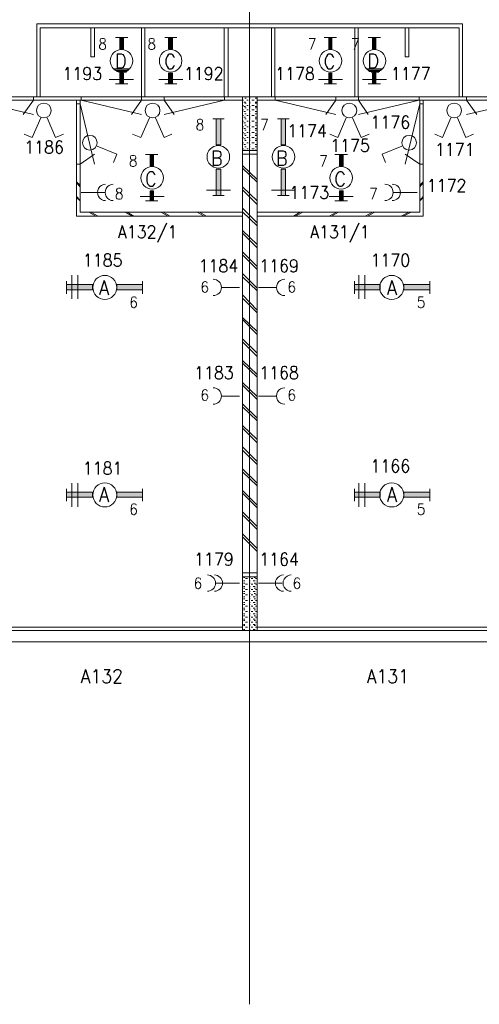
# Model space of a CAD drawing. Header units: metres. Extents: x -120 to -9, y 63 to 139.
# Tile 6 of 44: x -98.94 to -92.58, y 93.66 to 107.27. Entities that reach past the tile are written whole.
import ezdxf
from ezdxf.enums import TextEntityAlignment as Align

# ---------------------------------------------------------------- set-up
doc = ezdxf.new("R2010")
doc.units = ezdxf.units.M
doc.header["$MEASUREMENT"] = 0
doc.layers.add('Level 1', color=1, linetype='Continuous', lineweight=0)
doc.styles.add('Style-STANDARD', font='STANDARD.shx')

# ---------------------------------------------------------------- blocks, each defined once
blk = doc.blocks.new('FCAD31')
at = {"layer": 'Level 1', "color": 1, "linetype": 'Continuous', "lineweight": 0}
blk.add_circle((0, 0), 1, dxfattribs=at)
blk = doc.blocks.new('FCAD32')
at = {"layer": 'Level 1', "color": 1, "linetype": 'Continuous', "lineweight": 0}
blk.add_circle((0, 0), 1, dxfattribs=at)
blk = doc.blocks.new('FCAD33')
at = {"layer": 'Level 1', "color": 1, "linetype": 'Continuous', "lineweight": 0}
blk.add_circle((0, 0), 1, dxfattribs=at)
blk = doc.blocks.new('FCAD34')
at = {"layer": 'Level 1', "color": 1, "linetype": 'Continuous', "lineweight": 0}
blk.add_circle((0, 0), 1, dxfattribs=at)

msp = doc.modelspace()

# ---------------------------------------------------------------- linework, layer by layer
at = {"layer": 'Level 1', "color": 11, "linetype": 'Continuous', "lineweight": 0}
for p, q in [((-95.764, 120.383), (-95.764, 93.665)), ((-113.636, 106.204), (-14.097, 106.204)), ((-113.636, 98.672), (-14.097, 98.672))]:
    msp.add_line(p, q, dxfattribs=at)
at = {"layer": 'Level 1', "color": 1, "linetype": 'Continuous', "lineweight": 0}
for p, q in [((-98.706, 106.204), (-98.706, 107.212)), ((-98.706, 107.212), (-92.815, 107.212)), ((-98.659, 106.204), (-98.659, 107.157)), ((-98.659, 107.157), (-92.862, 107.157)), ((-97.956, 107.157), (-97.956, 106.758)), ((-97.909, 106.758), (-97.909, 107.157)), ((-97.257, 106.204), (-97.257, 107.157)), ((-97.21, 106.204), (-97.21, 107.157)), ((-96.112, 106.204), (-96.112, 107.157)), ((-96.058, 106.204), (-96.058, 107.157)), ((-95.46, 106.204), (-95.46, 107.157)), ((-95.413, 106.204), (-95.413, 107.157)), ((-94.308, 106.204), (-94.308, 107.157)), ((-94.261, 106.204), (-94.261, 107.157)), ((-93.608, 106.758), (-93.608, 107.157)), ((-93.558, 107.157), (-93.558, 106.758)), ((-92.862, 106.204), (-92.862, 107.157)), ((-92.815, 106.204), (-92.815, 107.212)), ((-97.444, 107.024), (-97.616, 107.024)), ((-96.768, 107.024), (-96.936, 107.024)), ((-94.561, 107.024), (-94.729, 107.024)), ((-93.952, 107.024), (-94.12, 107.024)), ((-97.956, 106.758), (-97.909, 106.758)), ((-93.558, 106.758), (-93.608, 106.758)), ((-97.417, 106.594), (-97.647, 106.594)), ((-97.429, 106.587), (-97.624, 106.587)), ((-97.436, 106.571), (-97.616, 106.571)), ((-97.456, 106.555), (-97.604, 106.555)), ((-97.464, 106.547), (-97.577, 106.547)), ((-93.921, 106.594), (-94.151, 106.594)), ((-93.933, 106.587), (-94.132, 106.587)), ((-93.94, 106.571), (-94.12, 106.571)), ((-93.96, 106.555), (-94.112, 106.555)), ((-93.976, 106.547), (-94.081, 106.547)), ((-97.366, 106.446), (-97.702, 106.446)), ((-96.686, 106.446), (-97.018, 106.446)), ((-94.476, 106.446), (-94.808, 106.446)), ((-93.866, 106.446), (-94.198, 106.446)), ((-97.444, 106.383), (-97.616, 106.383)), ((-96.768, 106.383), (-96.936, 106.383)), ((-94.561, 106.383), (-94.729, 106.383)), ((-93.952, 106.383), (-94.12, 106.383)), ((-111.839, 106.204), (-23.928, 106.204)), ((-99.659, 106.157), (-95.858, 106.157)), ((-99.593, 106.157), (-98.749, 105.962)), ((-98.749, 106.157), (-98.893, 105.962)), ((-98.749, 106.212), (-98.749, 106.157)), ((-98.155, 104.555), (-98.155, 106.157)), ((-98.104, 104.61), (-98.104, 106.157)), ((-98.093, 106.212), (-98.093, 106.157)), ((-98.093, 106.157), (-97.257, 105.962)), ((-97.257, 106.157), (-97.397, 105.962)), ((-97.257, 106.212), (-97.257, 106.157)), ((-96.944, 106.212), (-96.944, 106.157)), ((-96.108, 106.157), (-96.944, 105.962)), ((-96.944, 106.157), (-96.804, 105.962)), ((-96.108, 106.212), (-96.108, 106.157)), ((-95.858, 98.829), (-95.858, 106.204)), ((-95.839, 106.157), (-95.847, 106.157)), ((-95.819, 106.133), (-95.839, 106.133)), ((-95.808, 106.188), (-95.827, 106.188)), ((-95.78, 106.157), (-95.8, 106.157)), ((-95.753, 106.188), (-95.768, 106.188)), ((-95.753, 106.133), (-95.768, 106.133)), ((-95.698, 106.157), (-95.729, 106.157)), ((-95.667, 106.188), (-95.686, 106.188)), ((-95.667, 106.133), (-95.686, 106.133)), ((-95.655, 98.829), (-95.655, 106.204)), ((-95.655, 106.157), (-91.866, 106.157)), ((-95.409, 106.212), (-95.409, 106.157)), ((-95.409, 106.157), (-94.569, 105.962)), ((-94.569, 106.157), (-94.706, 105.962)), ((-94.569, 106.212), (-94.569, 106.157)), ((-94.257, 106.212), (-94.257, 106.157)), ((-93.417, 106.157), (-94.257, 105.962)), ((-94.257, 106.157), (-94.12, 105.962)), ((-93.417, 106.212), (-93.417, 106.157)), ((-93.409, 104.61), (-93.409, 106.157)), ((-93.362, 104.555), (-93.362, 106.157)), ((-92.761, 106.212), (-92.761, 106.157)), ((-91.921, 106.157), (-92.761, 105.962)), ((-92.761, 106.157), (-92.62, 105.962)), ((-98.155, 106.11), (-98.104, 106.11)), ((-98.104, 106.11), (-97.909, 105.274)), ((-95.839, 106.087), (-95.847, 106.087)), ((-95.839, 106.024), (-95.847, 106.024)), ((-95.819, 106.071), (-95.839, 106.071)), ((-95.819, 106.001), (-95.839, 106.001)), ((-95.808, 106.118), (-95.827, 106.118)), ((-95.808, 106.055), (-95.827, 106.055)), ((-95.78, 106.087), (-95.8, 106.087)), ((-95.78, 106.024), (-95.8, 106.024)), ((-95.753, 106.118), (-95.768, 106.118)), ((-95.753, 106.071), (-95.768, 106.071)), ((-95.753, 106.055), (-95.768, 106.055)), ((-95.753, 106.001), (-95.768, 106.001)), ((-95.698, 106.087), (-95.729, 106.087)), ((-95.698, 106.024), (-95.729, 106.024)), ((-95.667, 106.118), (-95.686, 106.118)), ((-95.667, 106.071), (-95.686, 106.071)), ((-95.667, 106.055), (-95.686, 106.055)), ((-95.667, 106.001), (-95.686, 106.001)), ((-93.409, 106.11), (-93.608, 105.274)), ((-93.358, 106.11), (-93.409, 106.11)), ((-98.651, 105.915), (-98.768, 105.641)), ((-98.561, 105.915), (-98.444, 105.641)), ((-97.147, 105.915), (-97.268, 105.641)), ((-97.065, 105.915), (-96.944, 105.641)), ((-96.272, 105.899), (-96.112, 105.899)), ((-95.839, 105.946), (-95.847, 105.946)), ((-95.839, 105.868), (-95.847, 105.868)), ((-95.819, 105.922), (-95.839, 105.922)), ((-95.808, 105.969), (-95.827, 105.969)), ((-95.808, 105.899), (-95.827, 105.899)), ((-95.78, 105.946), (-95.8, 105.946)), ((-95.78, 105.868), (-95.8, 105.868)), ((-95.753, 105.969), (-95.768, 105.969)), ((-95.753, 105.922), (-95.768, 105.922)), ((-95.753, 105.899), (-95.768, 105.899)), ((-95.698, 105.946), (-95.729, 105.946)), ((-95.698, 105.868), (-95.729, 105.868)), ((-95.667, 105.969), (-95.686, 105.969)), ((-95.667, 105.922), (-95.686, 105.922)), ((-95.667, 105.899), (-95.686, 105.899)), ((-95.374, 105.899), (-95.214, 105.899)), ((-94.425, 105.915), (-94.542, 105.641)), ((-94.339, 105.915), (-94.218, 105.641)), ((-92.976, 105.915), (-93.093, 105.641)), ((-92.886, 105.915), (-92.772, 105.641)), ((-95.839, 105.79), (-95.847, 105.79)), ((-95.819, 105.844), (-95.839, 105.844)), ((-95.819, 105.766), (-95.839, 105.766)), ((-95.808, 105.813), (-95.827, 105.813)), ((-95.808, 105.743), (-95.827, 105.743)), ((-95.78, 105.79), (-95.8, 105.79)), ((-95.753, 105.844), (-95.768, 105.844)), ((-95.753, 105.813), (-95.768, 105.813)), ((-95.753, 105.766), (-95.768, 105.766)), ((-95.753, 105.743), (-95.768, 105.743)), ((-95.698, 105.79), (-95.729, 105.79)), ((-95.667, 105.844), (-95.686, 105.844)), ((-95.667, 105.813), (-95.686, 105.813)), ((-95.667, 105.766), (-95.686, 105.766)), ((-95.667, 105.743), (-95.686, 105.743)), ((-98.768, 105.641), (-98.878, 105.688)), ((-98.444, 105.641), (-98.335, 105.688)), ((-97.268, 105.641), (-97.382, 105.688)), ((-96.944, 105.641), (-96.839, 105.688)), ((-95.839, 105.712), (-95.847, 105.712)), ((-95.839, 105.641), (-95.847, 105.641)), ((-95.819, 105.696), (-95.839, 105.696)), ((-95.819, 105.626), (-95.839, 105.626)), ((-95.808, 105.672), (-95.827, 105.672)), ((-95.808, 105.602), (-95.827, 105.602)), ((-95.78, 105.712), (-95.8, 105.712)), ((-95.78, 105.641), (-95.8, 105.641)), ((-95.753, 105.696), (-95.768, 105.696)), ((-95.753, 105.672), (-95.768, 105.672)), ((-95.753, 105.626), (-95.768, 105.626)), ((-95.753, 105.602), (-95.768, 105.602)), ((-95.698, 105.712), (-95.729, 105.712)), ((-95.698, 105.641), (-95.729, 105.641)), ((-95.667, 105.696), (-95.686, 105.696)), ((-95.667, 105.672), (-95.686, 105.672)), ((-95.667, 105.626), (-95.686, 105.626)), ((-95.667, 105.602), (-95.686, 105.602)), ((-94.542, 105.641), (-94.651, 105.688)), ((-94.218, 105.641), (-94.108, 105.688)), ((-93.093, 105.641), (-93.198, 105.688)), ((-92.772, 105.641), (-92.663, 105.688)), ((-97.87, 105.524), (-97.597, 105.415)), ((-95.655, 105.462), (-95.858, 105.462)), ((-95.839, 105.571), (-95.847, 105.571)), ((-95.839, 105.485), (-95.847, 105.485)), ((-95.819, 105.547), (-95.839, 105.547)), ((-95.819, 105.469), (-95.839, 105.469)), ((-95.808, 105.516), (-95.827, 105.516)), ((-95.78, 105.571), (-95.8, 105.571)), ((-95.78, 105.485), (-95.8, 105.485)), ((-95.753, 105.547), (-95.768, 105.547)), ((-95.753, 105.516), (-95.768, 105.516)), ((-95.753, 105.469), (-95.768, 105.469)), ((-95.698, 105.571), (-95.729, 105.571)), ((-95.698, 105.485), (-95.729, 105.485)), ((-95.667, 105.547), (-95.686, 105.547)), ((-95.667, 105.516), (-95.686, 105.516)), ((-95.667, 105.469), (-95.686, 105.469)), ((-93.655, 105.524), (-93.929, 105.415)), ((-98.104, 105.274), (-97.909, 105.415)), ((-97.597, 105.415), (-97.643, 105.297)), ((-97.03, 105.407), (-97.202, 105.407)), ((-95.655, 105.415), (-95.858, 105.415)), ((-94.409, 105.407), (-94.581, 105.407)), ((-93.929, 105.415), (-93.882, 105.297)), ((-93.409, 105.274), (-93.608, 105.415)), ((-98.155, 105.274), (-98.104, 105.274)), ((-95.655, 105.063), (-95.858, 105.258)), ((-95.655, 105.024), (-95.858, 105.219)), ((-93.358, 105.274), (-93.409, 105.274)), ((-98.104, 104.985), (-98.155, 105.032)), ((-98.104, 104.962), (-98.155, 105.016)), ((-96.026, 104.915), (-96.358, 104.915)), ((-95.655, 104.766), (-95.858, 104.962)), ((-95.655, 104.719), (-95.858, 104.922)), ((-95.128, 104.915), (-95.46, 104.915)), ((-93.409, 104.985), (-93.362, 105.032)), ((-93.409, 104.962), (-93.362, 105.016)), ((-98.104, 104.774), (-98.155, 104.829)), ((-98.104, 104.766), (-98.155, 104.813)), ((-97.768, 104.883), (-98.093, 104.883)), ((-96.944, 104.829), (-97.276, 104.829)), ((-96.272, 104.844), (-96.112, 104.844)), ((-95.374, 104.844), (-95.214, 104.844)), ((-94.331, 104.829), (-94.659, 104.829)), ((-93.768, 104.883), (-93.444, 104.883)), ((-93.409, 104.774), (-93.362, 104.829)), ((-93.409, 104.766), (-93.362, 104.813)), ((-97.03, 104.766), (-97.202, 104.766)), ((-95.655, 104.462), (-95.858, 104.665)), ((-94.409, 104.766), (-94.581, 104.766)), ((-95.858, 104.555), (-98.155, 104.555)), ((-95.858, 104.61), (-98.104, 104.61)), ((-97.889, 104.555), (-97.987, 104.61)), ((-97.858, 104.555), (-97.956, 104.61)), ((-97.386, 104.555), (-97.487, 104.61)), ((-97.362, 104.555), (-97.456, 104.61)), ((-96.889, 104.555), (-96.991, 104.61)), ((-96.858, 104.555), (-96.956, 104.61)), ((-96.389, 104.555), (-96.487, 104.61)), ((-96.358, 104.555), (-96.456, 104.61)), ((-95.655, 104.422), (-95.858, 104.618)), ((-95.655, 104.61), (-93.409, 104.61)), ((-95.655, 104.555), (-93.362, 104.555)), ((-95.155, 104.555), (-95.061, 104.61)), ((-95.128, 104.555), (-95.026, 104.61)), ((-94.659, 104.555), (-94.561, 104.61)), ((-94.628, 104.555), (-94.53, 104.61)), ((-94.163, 104.555), (-94.061, 104.61)), ((-94.132, 104.555), (-94.03, 104.61)), ((-93.663, 104.555), (-93.558, 104.61)), ((-93.636, 104.555), (-93.526, 104.61)), ((-95.655, 104.165), (-95.858, 104.36)), ((-95.655, 104.118), (-95.858, 104.321)), ((-95.655, 103.86), (-95.858, 104.063)), ((-95.655, 103.821), (-95.858, 104.024)), ((-98.222, 103.415), (-98.222, 103.743)), ((-98.139, 103.415), (-98.139, 103.743)), ((-95.655, 103.563), (-95.858, 103.766)), ((-95.655, 103.524), (-95.858, 103.719)), ((-94.249, 103.415), (-94.249, 103.743)), ((-94.167, 103.415), (-94.167, 103.743)), ((-98.292, 103.657), (-98.292, 103.485)), ((-97.241, 103.657), (-97.241, 103.485)), ((-95.901, 103.571), (-96.143, 103.571)), ((-95.639, 103.571), (-95.397, 103.571)), ((-94.311, 103.657), (-94.311, 103.485)), ((-93.268, 103.657), (-93.268, 103.485)), ((-95.655, 103.258), (-95.858, 103.469)), ((-95.655, 103.219), (-95.858, 103.422)), ((-95.655, 102.962), (-95.858, 103.157)), ((-95.655, 102.922), (-95.858, 103.126)), ((-95.655, 102.665), (-95.858, 102.86)), ((-95.655, 102.618), (-95.858, 102.821)), ((-95.655, 102.368), (-95.858, 102.563)), ((-95.655, 102.329), (-95.858, 102.524)), ((-95.655, 102.063), (-95.858, 102.258)), ((-95.655, 102.024), (-95.858, 102.219)), ((-95.901, 102.071), (-96.143, 102.071)), ((-95.639, 102.071), (-95.397, 102.071)), ((-95.655, 101.766), (-95.858, 101.962)), ((-95.655, 101.727), (-95.858, 101.922)), ((-95.655, 101.469), (-95.858, 101.665)), ((-95.655, 101.422), (-95.858, 101.626)), ((-95.655, 101.165), (-95.858, 101.368)), ((-95.655, 101.126), (-95.858, 101.321)), ((-95.655, 100.868), (-95.858, 101.063)), ((-95.655, 100.829), (-95.858, 101.024)), ((-98.222, 100.54), (-98.222, 100.868)), ((-98.139, 100.54), (-98.139, 100.868)), ((-94.249, 100.54), (-94.249, 100.868)), ((-94.167, 100.54), (-94.167, 100.868)), ((-98.292, 100.79), (-98.292, 100.618)), ((-97.241, 100.79), (-97.241, 100.618)), ((-95.655, 100.563), (-95.858, 100.766)), ((-95.655, 100.524), (-95.858, 100.727)), ((-94.311, 100.79), (-94.311, 100.618)), ((-93.268, 100.79), (-93.268, 100.618)), ((-95.655, 100.266), (-95.858, 100.469)), ((-95.655, 100.227), (-95.858, 100.43)), ((-95.655, 99.962), (-95.858, 100.165)), ((-95.655, 99.922), (-95.858, 100.126)), ((-95.858, 99.626), (-95.655, 99.626)), ((-96.226, 99.485), (-95.901, 99.485)), ((-95.858, 99.571), (-95.655, 99.571)), ((-95.847, 99.563), (-95.827, 99.563)), ((-95.847, 99.516), (-95.827, 99.516)), ((-95.847, 99.485), (-95.827, 99.485)), ((-95.819, 99.547), (-95.792, 99.547)), ((-95.819, 99.469), (-95.792, 99.469)), ((-95.768, 99.563), (-95.753, 99.563)), ((-95.768, 99.516), (-95.753, 99.516)), ((-95.768, 99.485), (-95.753, 99.485)), ((-95.741, 99.547), (-95.718, 99.547)), ((-95.741, 99.469), (-95.718, 99.469)), ((-95.71, 99.516), (-95.686, 99.516)), ((-95.698, 99.563), (-95.679, 99.563)), ((-95.698, 99.485), (-95.679, 99.485)), ((-95.679, 99.547), (-95.667, 99.547)), ((-95.679, 99.469), (-95.667, 99.469)), ((-95.311, 99.485), (-95.639, 99.485)), ((-95.847, 99.438), (-95.827, 99.438)), ((-95.847, 99.415), (-95.827, 99.415)), ((-95.847, 99.368), (-95.827, 99.368)), ((-95.847, 99.344), (-95.827, 99.344)), ((-95.819, 99.399), (-95.792, 99.399)), ((-95.768, 99.438), (-95.753, 99.438)), ((-95.768, 99.415), (-95.753, 99.415)), ((-95.768, 99.368), (-95.753, 99.368)), ((-95.768, 99.344), (-95.753, 99.344)), ((-95.741, 99.399), (-95.718, 99.399)), ((-95.71, 99.438), (-95.686, 99.438)), ((-95.71, 99.368), (-95.686, 99.368)), ((-95.698, 99.415), (-95.679, 99.415)), ((-95.698, 99.344), (-95.679, 99.344)), ((-95.679, 99.399), (-95.667, 99.399)), ((-95.847, 99.297), (-95.827, 99.297)), ((-95.847, 99.266), (-95.827, 99.266)), ((-95.847, 99.219), (-95.827, 99.219)), ((-95.819, 99.321), (-95.792, 99.321)), ((-95.819, 99.243), (-95.792, 99.243)), ((-95.768, 99.297), (-95.753, 99.297)), ((-95.768, 99.266), (-95.753, 99.266)), ((-95.768, 99.219), (-95.753, 99.219)), ((-95.741, 99.321), (-95.718, 99.321)), ((-95.741, 99.243), (-95.718, 99.243)), ((-95.71, 99.297), (-95.686, 99.297)), ((-95.71, 99.219), (-95.686, 99.219)), ((-95.698, 99.266), (-95.679, 99.266)), ((-95.679, 99.321), (-95.667, 99.321)), ((-95.679, 99.243), (-95.667, 99.243)), ((-95.847, 99.188), (-95.827, 99.188)), ((-95.847, 99.141), (-95.827, 99.141)), ((-95.847, 99.118), (-95.827, 99.118)), ((-95.847, 99.063), (-95.827, 99.063)), ((-95.819, 99.165), (-95.792, 99.165)), ((-95.819, 99.094), (-95.792, 99.094)), ((-95.768, 99.188), (-95.753, 99.188)), ((-95.768, 99.141), (-95.753, 99.141)), ((-95.768, 99.118), (-95.753, 99.118)), ((-95.768, 99.063), (-95.753, 99.063)), ((-95.741, 99.165), (-95.718, 99.165)), ((-95.741, 99.094), (-95.718, 99.094)), ((-95.71, 99.141), (-95.686, 99.141)), ((-95.71, 99.063), (-95.686, 99.063)), ((-95.698, 99.188), (-95.679, 99.188)), ((-95.698, 99.118), (-95.679, 99.118)), ((-95.679, 99.165), (-95.667, 99.165)), ((-95.679, 99.094), (-95.667, 99.094)), ((-95.847, 99.032), (-95.827, 99.032)), ((-95.847, 98.985), (-95.827, 98.985)), ((-95.847, 98.969), (-95.827, 98.969)), ((-95.819, 99.016), (-95.792, 99.016)), ((-95.819, 98.946), (-95.792, 98.946)), ((-95.768, 99.032), (-95.753, 99.032)), ((-95.768, 98.985), (-95.753, 98.985)), ((-95.768, 98.969), (-95.753, 98.969)), ((-95.741, 99.016), (-95.718, 99.016)), ((-95.741, 98.946), (-95.718, 98.946)), ((-95.71, 98.985), (-95.686, 98.985)), ((-95.698, 99.032), (-95.679, 99.032)), ((-95.698, 98.969), (-95.679, 98.969)), ((-95.679, 99.016), (-95.667, 99.016)), ((-95.679, 98.946), (-95.667, 98.946)), ((-107.839, 98.829), (-51.698, 98.829)), ((-99.659, 98.876), (-95.858, 98.876)), ((-95.847, 98.915), (-95.827, 98.915)), ((-95.847, 98.899), (-95.827, 98.899)), ((-95.847, 98.844), (-95.827, 98.844)), ((-95.819, 98.876), (-95.792, 98.876)), ((-95.768, 98.915), (-95.753, 98.915)), ((-95.768, 98.899), (-95.753, 98.899)), ((-95.768, 98.844), (-95.753, 98.844)), ((-95.741, 98.876), (-95.718, 98.876)), ((-95.71, 98.915), (-95.686, 98.915)), ((-95.71, 98.844), (-95.686, 98.844)), ((-95.698, 98.899), (-95.679, 98.899)), ((-95.679, 98.876), (-95.667, 98.876)), ((-95.655, 98.876), (-91.866, 98.876)), ((-107.987, 98.672), (-51.554, 98.672))]:
    msp.add_line(p, q, dxfattribs=at)
for centre, radius in [((-97.534, 106.704), 0.156), ((-96.854, 106.704), 0.156), ((-94.643, 106.704), 0.156), ((-94.034, 106.704), 0.156), ((-98.608, 106.016), 0.102), ((-97.104, 106.016), 0.102), ((-94.382, 106.016), 0.102), ((-92.932, 106.016), 0.102), ((-97.971, 105.571), 0.102), ((-93.554, 105.571), 0.102), ((-96.194, 105.376), 0.156), ((-95.292, 105.376), 0.156), ((-97.108, 105.087), 0.156), ((-94.495, 105.087), 0.156)]:
    msp.add_circle(centre, radius, dxfattribs=at)
for centre, start, end in [((-97.753, 104.884), 90, 270.0002), ((-97.647, 104.884), 90, 270.0002), ((-93.889, 104.884), 270.0001, 90), ((-93.788, 104.884), 270.0001, 90), ((-96.264, 103.571), 270.0001, 90), ((-95.276, 103.571), 90, 270.0001), ((-96.264, 102.071), 270.0001, 90), ((-95.276, 102.071), 90, 270.0001), ((-96.346, 99.485), 270.0001, 90), ((-96.249, 99.485), 270.0001, 90), ((-95.292, 99.485), 90, 270.0002), ((-95.186, 99.485), 90, 270.0002)]:
    msp.add_arc(centre, 0.113, start, end, dxfattribs=at)
at = {"layer": 'Level 1', "color": 1, "linetype": 'Continuous', "lineweight": 0, "extrusion": (0, 0, -1)}
for points in [[(97.558, 106.868), (97.507, 106.868), (97.558, 107.024), (97.507, 107.024)], [(96.882, 106.868), (96.827, 106.868), (96.882, 107.024), (96.827, 107.024)], [(94.667, 106.868), (94.624, 106.868), (94.667, 107.024), (94.624, 107.024)], [(94.061, 106.868), (94.014, 106.868), (94.061, 107.024), (94.014, 107.024)], [(97.558, 106.383), (97.507, 106.383), (97.558, 106.532), (97.507, 106.532)], [(96.882, 106.383), (96.827, 106.383), (96.882, 106.532), (96.827, 106.532)], [(94.667, 106.383), (94.624, 106.383), (94.667, 106.532), (94.624, 106.532)], [(94.061, 106.383), (94.014, 106.383), (94.061, 106.532), (94.014, 106.532)], [(96.226, 105.54), (96.226, 105.899), (96.159, 105.54), (96.159, 105.899)], [(95.323, 105.54), (95.323, 105.899), (95.264, 105.54), (95.264, 105.899)], [(97.136, 105.251), (97.089, 105.251), (97.136, 105.407), (97.089, 105.407)], [(94.518, 105.251), (94.468, 105.251), (94.518, 105.407), (94.468, 105.407)], [(97.136, 104.766), (97.089, 104.766), (97.136, 104.907), (97.089, 104.907)], [(94.518, 104.766), (94.468, 104.766), (94.518, 104.907), (94.468, 104.907)], [(97.597, 103.61), (97.241, 103.61), (97.597, 103.54), (97.241, 103.54)], [(93.628, 103.61), (93.268, 103.61), (93.628, 103.54), (93.268, 103.54)], [(97.597, 100.743), (97.241, 100.743), (97.597, 100.672), (97.241, 100.672)], [(93.628, 100.743), (93.268, 100.743), (93.628, 100.672), (93.268, 100.672)]]:
    msp.add_solid(points, dxfattribs=at)
at = {"layer": 'Level 1', "color": 1, "linetype": 'Continuous', "lineweight": 0}
for points in [[(-96.159, 105.204), (-96.159, 104.844), (-96.226, 105.204), (-96.226, 104.844)], [(-95.264, 105.204), (-95.264, 104.844), (-95.323, 105.204), (-95.323, 104.844)], [(-97.933, 103.54), (-98.292, 103.54), (-97.933, 103.61), (-98.292, 103.61)], [(-93.956, 103.54), (-94.311, 103.54), (-93.956, 103.61), (-94.311, 103.61)], [(-97.933, 100.672), (-98.292, 100.672), (-97.933, 100.743), (-98.292, 100.743)], [(-93.956, 100.672), (-94.311, 100.672), (-93.956, 100.743), (-94.311, 100.743)]]:
    msp.add_solid(points, dxfattribs=at)
for points in [[(-97.558, 106.868), (-97.507, 106.868), (-97.507, 107.024), (-97.558, 107.024)], [(-96.882, 106.868), (-96.827, 106.868), (-96.827, 107.024), (-96.882, 107.024)], [(-94.667, 106.868), (-94.624, 106.868), (-94.624, 107.024), (-94.667, 107.024)], [(-94.061, 106.868), (-94.014, 106.868), (-94.014, 107.024), (-94.061, 107.024)], [(-97.558, 106.383), (-97.507, 106.383), (-97.507, 106.532), (-97.558, 106.532)], [(-96.882, 106.383), (-96.827, 106.383), (-96.827, 106.532), (-96.882, 106.532)], [(-94.667, 106.383), (-94.624, 106.383), (-94.624, 106.532), (-94.667, 106.532)], [(-94.061, 106.383), (-94.014, 106.383), (-94.014, 106.532), (-94.061, 106.532)], [(-96.226, 105.54), (-96.226, 105.899), (-96.159, 105.899), (-96.159, 105.54)], [(-95.323, 105.54), (-95.323, 105.899), (-95.264, 105.899), (-95.264, 105.54)], [(-97.136, 105.251), (-97.089, 105.251), (-97.089, 105.407), (-97.136, 105.407)], [(-94.518, 105.251), (-94.468, 105.251), (-94.468, 105.407), (-94.518, 105.407)], [(-96.159, 105.204), (-96.159, 104.844), (-96.226, 104.844), (-96.226, 105.204)], [(-95.264, 105.204), (-95.264, 104.844), (-95.323, 104.844), (-95.323, 105.204)], [(-97.136, 104.766), (-97.089, 104.766), (-97.089, 104.907), (-97.136, 104.907)], [(-94.518, 104.766), (-94.468, 104.766), (-94.468, 104.907), (-94.518, 104.907)], [(-97.933, 103.54), (-98.292, 103.54), (-98.292, 103.61), (-97.933, 103.61)], [(-97.597, 103.61), (-97.241, 103.61), (-97.241, 103.54), (-97.597, 103.54)], [(-93.956, 103.54), (-94.311, 103.54), (-94.311, 103.61), (-93.956, 103.61)], [(-93.628, 103.61), (-93.268, 103.61), (-93.268, 103.54), (-93.628, 103.54)], [(-97.933, 100.672), (-98.292, 100.672), (-98.292, 100.743), (-97.933, 100.743)], [(-97.597, 100.743), (-97.241, 100.743), (-97.241, 100.672), (-97.597, 100.672)], [(-93.956, 100.672), (-94.311, 100.672), (-94.311, 100.743), (-93.956, 100.743)], [(-93.628, 100.743), (-93.268, 100.743), (-93.268, 100.672), (-93.628, 100.672)]]:
    msp.add_3dface(points, dxfattribs=at)

# ---------------------------------------------------------------- block references
at = {"layer": 'Level 1', "color": 1, "linetype": 'Continuous', "lineweight": 0, "yscale": 0.1663}
for name, p, xscale in [('FCAD31', (-97.764, 103.571), 0.1663), ('FCAD32', (-93.796, 103.571), 0.1663), ('FCAD33', (-97.764, 100.704), 0.1663), ('FCAD34', (-93.796, 100.704), 0.166301)]:
    msp.add_blockref(name, p, dxfattribs=dict(at, xscale=xscale))

# ---------------------------------------------------------------- texts
at = {"layer": 'Level 1', "color": 1, "linetype": 'Continuous', "lineweight": 0, "style": 'Style-STANDARD'}
for s, height, p in [('8', 0.152, (-97.795, 106.86)), ('8', 0.152, (-97.116, 106.86)), ('7', 0.152, (-94.897, 106.86)), ('7', 0.152, (-94.299, 106.86)), ('1193', 0.1757, (-98.076, 106.438)), ('1192', 0.1757, (-96.396, 106.438)), ('1178', 0.1757, (-95.134, 106.438)), ('1177', 0.1757, (-93.533, 106.438)), ('8', 0.152, (-96.448, 105.743)), ('7', 0.152, (-95.557, 105.743)), ('1176', 0.1757, (-93.815, 105.766)), ('1174', 0.1757, (-94.966, 105.649)), ('1186', 0.1757, (-98.604, 105.422)), ('1175', 0.1757, (-94.372, 105.446)), ('1171', 0.1757, (-92.924, 105.391)), ('8', 0.152, (-97.373, 105.243)), ('7', 0.152, (-94.741, 105.243)), ('1172', 0.1757, (-93.037, 104.891)), ('8', 0.152, (-97.565, 104.79)), ('1173', 0.1757, (-94.935, 104.797)), ('7', 0.152, (-94.049, 104.79)), ('A132/1', 0.1757, (-97.172, 104.251)), ('A131/1', 0.1757, (-94.512, 104.251)), ('1185', 0.1757, (-97.794, 103.86)), ('1184', 0.1757, (-96.193, 103.782)), ('1169', 0.1757, (-95.354, 103.782)), ('1170', 0.1757, (-93.814, 103.86)), ('6', 0.152, (-96.382, 103.501)), ('6', 0.152, (-95.179, 103.501)), ('6', 0.152, (-97.366, 103.29)), ('5', 0.152, (-93.389, 103.29)), ('1183', 0.1757, (-96.255, 102.305)), ('1168', 0.1757, (-95.354, 102.305)), ('6', 0.152, (-96.382, 102.008)), ('6', 0.152, (-95.179, 102.008)), ('1181', 0.1757, (-97.795, 100.985)), ('1166', 0.1757, (-93.815, 101.016)), ('6', 0.152, (-97.366, 100.43)), ('5', 0.152, (-93.389, 100.43)), ('1179', 0.1757, (-96.255, 99.727)), ('1164', 0.1757, (-95.354, 99.727)), ('6', 0.152, (-96.476, 99.407)), ('6', 0.152, (-95.108, 99.407)), ('A132', 0.1914, (-97.805, 98.102)), ('A131', 0.1914, (-93.849, 98.102))]:
    msp.add_text(s, height=height, dxfattribs=at).set_placement(p, align=Align.CENTER)
for s, p in [('D', (-97.462, 106.602)), ('C', (-96.779, 106.594)), ('C', (-94.575, 106.594)), ('D', (-93.97, 106.602)), ('B', (-96.134, 105.258)), ('B', (-95.236, 105.258)), ('C', (-97.044, 104.969)), ('C', (-94.427, 104.969)), ('A', (-97.704, 103.469)), ('A', (-93.724, 103.469)), ('A', (-97.704, 100.61)), ('A', (-93.724, 100.61))]:
    msp.add_text(s, height=0.199, dxfattribs=at).set_placement(p, align=Align.RIGHT)

doc.saveas('drawing.dxf')
